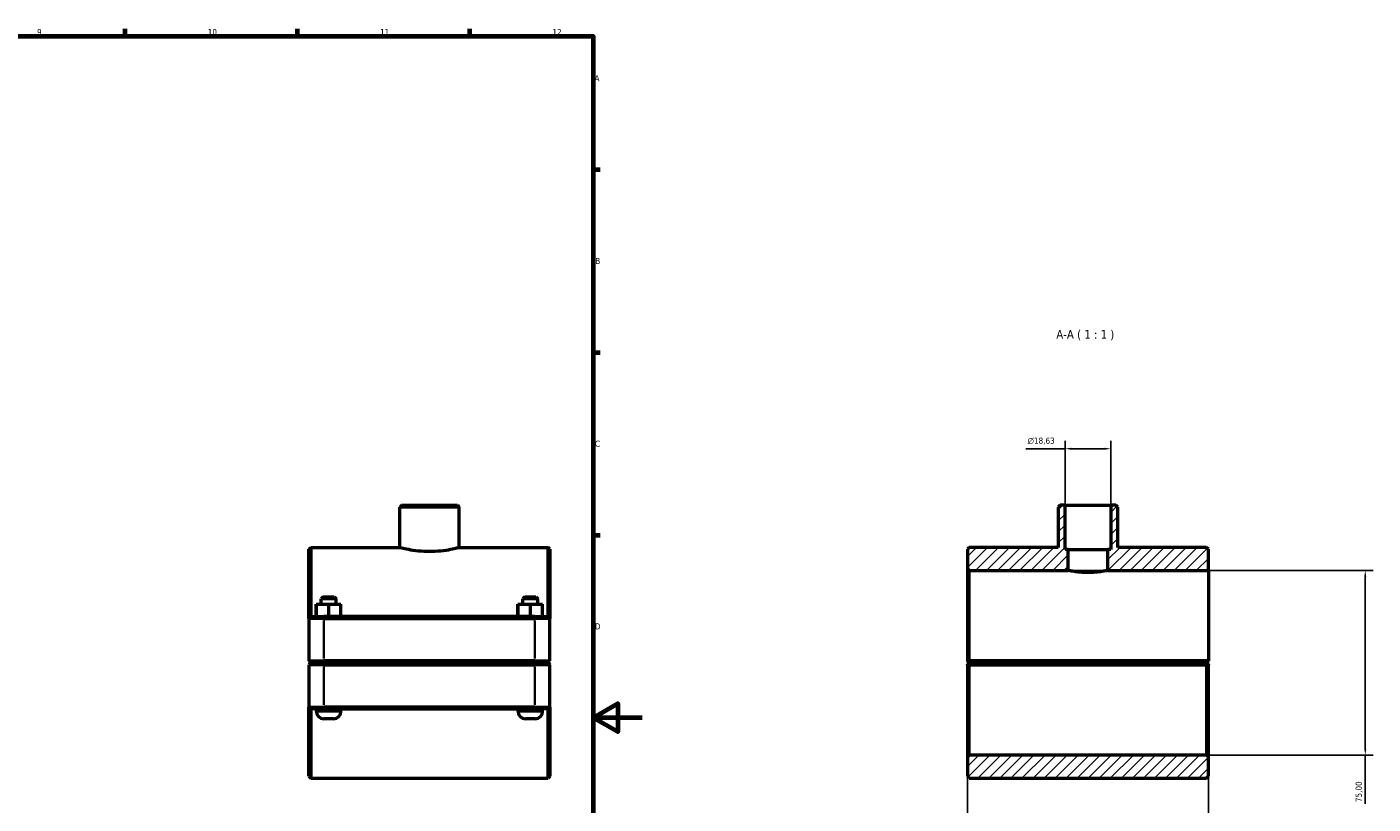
# Model space of a CAD drawing. Header units: millimetres. Extents: x 0 to 1138, y -16 to 1083.
# Tile 6 of 6: x 591 to 1138, y 262 to 578. Entities that reach past the tile are written whole.
import ezdxf

# ---------------------------------------------------------------- set-up
doc = ezdxf.new("R2010")
doc.units = ezdxf.units.MM
for name, color, linetype, lineweight in [('Border (ISO)', 7, 'Continuous', 70), ('Dimension (ISO)', 7, 'Continuous', 25), ('Hatch (ISO)', 7, 'Continuous', 18), ('Symbol (ISO)', 7, 'Continuous', 25), ('Visible (ISO)', 7, 'Continuous', 50), ('Visible Narrow (ISO)', 7, 'Continuous', 35)]:
    doc.layers.add(name, color=color, linetype=linetype, lineweight=lineweight)
doc.styles.add('Label Text (ISO)', font='tahoma.ttf')
doc.styles.add('Note Text (ISO)', font='tahoma.ttf')
doc.dimstyles.new('Default (ISO)', dxfattribs={"dimtxt": 2.5, "dimasz": 2.5, "dimexe": 3.175, "dimexo": 0, "dimgap": 0.762, "dimtad": 1, "dimrnd": 1e-08, "dimzin": 0, "dimtxsty": 'Note Text (ISO)', "dimcen": 0.09, "dimdle": 10, "dimclrd": 256, "dimclre": 256, "dimclrt": 232, "dimazin": 0, "dimtfac": 1.40208, "dimtmove": 0, "dimatfit": 3, "dimfxl": 1, "dimtolj": 1, "dimtzin": 0, "dimlwd": -1, "dimlwe": -1, "dimarcsym": 0})

# ---------------------------------------------------------------- blocks, each defined once
blk = doc.blocks.new('Borders Default Border')
at = {"layer": 'Border (ISO)'}
for p, q in [((630.75, 574), (630.75, 576.9)), ((700.83, 574), (700.83, 576.9)), ((770.92, 574), (770.92, 576.9)), ((821, 519.75), (823.9, 519.75)), ((821, 445.5), (823.9, 445.5)), ((821, 371.25), (823.9, 371.25))]:
    blk.add_line(p, q, dxfattribs=at)
at = {"layer": 'Border (ISO)', "flags": 128}
for points in [[(20, 20), (20, 574), (821, 574), (821, 20), (20, 20)], [(841, 297), (821, 297), (831, 302.77), (831, 291.23), (821, 297)]]:
    blk.add_lwpolyline(points, dxfattribs=at)
at = {"layer": 'Border (ISO)', "color": 232, "true_color": 0xca0064, "char_height": 2.5, "attachment_point": 7, "style": 'Note Text (ISO)'}
for s, insert in [('9', (594.88, 574.35)), ('10', (664.29, 574.35)), ('11', (734.37, 574.4)), ('12', (804.46, 574.4)), ('A', (821.59, 555.62)), ('B', (821.89, 481.37)), ('C', (821.73, 407.08)), ('D', (821.73, 332.88))]:
    blk.add_mtext(s, dxfattribs=dict(at, insert=insert))
blk = doc.blocks.new('*D7')
at = {"layer": 'Defpoints', "color": 0, "transparency": 16777216}
for p in [(1012.91, 406.33), (1012.91, 383.36), (1031.55, 383.36)]:
    blk.add_point(p, dxfattribs=at)
at = {"layer": 'Dimension (ISO)', "transparency": 16777216}
for p, q in [((1012.91, 406.33), (996.93, 406.33)), ((1012.91, 383.36), (1012.91, 409.5)), ((1029.05, 406.33), (1015.41, 406.33)), ((1031.55, 383.36), (1031.55, 409.5))]:
    blk.add_line(p, q, dxfattribs=at)
for points in [[(1015.41, 406.74), (1015.41, 405.91), (1012.91, 406.33)], [(1029.05, 406.74), (1029.05, 405.91), (1031.55, 406.33)]]:
    blk.add_solid(points, dxfattribs=at)
at = {"layer": 'Dimension (ISO)', "color": 232, "true_color": 0xca0064, "transparency": 16777216, "insert": (997.69, 410.85), "char_height": 2.5, "attachment_point": 1, "style": 'Note Text (ISO)'}
blk.add_mtext('\\A1;\\fAIGDT|b0|i0;\\H2.5000;\\ln\\fTahoma|b0|i0;\\H2.5000;18,63', dxfattribs=at)
blk = doc.blocks.new('*D8')
at = {"layer": 'Defpoints', "color": 0, "transparency": 16777216}
for p in [(973.23, 320.16), (1071.23, 320.16), (973.23, 156.42)]:
    blk.add_point(p, dxfattribs=at)
at = {"layer": 'Dimension (ISO)', "transparency": 16777216}
for p, q in [((973.23, 320.16), (973.23, 153.25)), ((1071.23, 320.16), (1071.23, 153.25)), ((1068.73, 156.42), (975.73, 156.42))]:
    blk.add_line(p, q, dxfattribs=at)
for points in [[(975.73, 156.84), (975.73, 156.01), (973.23, 156.42)], [(1068.73, 156.84), (1068.73, 156.01), (1071.23, 156.42)]]:
    blk.add_solid(points, dxfattribs=at)
at = {"layer": 'Dimension (ISO)', "color": 232, "true_color": 0xca0064, "transparency": 16777216, "insert": (990.08, 160.37), "char_height": 2.5, "attachment_point": 1, "style": 'Note Text (ISO)'}
blk.add_mtext('\\A1;98,00', dxfattribs=at)
blk = doc.blocks.new('*D9')
at = {"layer": 'Defpoints', "color": 0, "transparency": 16777216}
for p in [(1014.23, 356.86), (1070.48, 281.86), (1135.01, 281.86)]:
    blk.add_point(p, dxfattribs=at)
at = {"layer": 'Dimension (ISO)', "transparency": 16777216}
for p, q in [((1014.23, 356.86), (1138.18, 356.86)), ((1135.01, 354.36), (1135.01, 284.36)), ((1070.48, 281.86), (1138.18, 281.86)), ((1135.01, 281.86), (1135.01, 261.98))]:
    blk.add_line(p, q, dxfattribs=at)
for points in [[(1134.59, 354.36), (1135.42, 354.36), (1135.01, 356.86)], [(1134.59, 284.36), (1135.42, 284.36), (1135.01, 281.86)]]:
    blk.add_solid(points, dxfattribs=at)
at = {"layer": 'Dimension (ISO)', "color": 232, "true_color": 0xca0064, "transparency": 16777216, "insert": (1131.07, 262.74), "char_height": 2.5, "attachment_point": 1, "rotation": 90, "style": 'Note Text (ISO)'}
blk.add_mtext('\\A1;75,00', dxfattribs=at)

msp = doc.modelspace()

# ---------------------------------------------------------------- hatches: boundary and pattern name
at = {"layer": 'Hatch (ISO)'}
h = msp.add_hatch(dxfattribs=at)
h.set_pattern_fill('ANSI31', color=256, scale=25.4, style=0)
h.set_pattern_definition([(45, (0, 0), (-2.245064, 2.245064), [])])
h.paths.add_polyline_path([(1071.23, 273.24), (1071.23, 281.115), (1070.48, 281.865), (973.98, 281.865), (973.23, 281.115), (973.23, 273.24), (973.98, 272.49), (1070.48, 272.49)])
h.paths.add_polyline_path([(1010.87, 383.365), (1010.12, 382.615), (1010.12, 366.24), (973.98, 366.24), (973.23, 365.49), (973.23, 357.615), (973.98, 356.865), (1014.23, 356.865), (1014.23, 365.365), (1012.915, 365.365), (1012.915, 383.365)])
h.paths.add_polyline_path([(1034.34, 382.615), (1033.59, 383.365), (1031.546, 383.365), (1031.546, 365.365), (1030.23, 365.365), (1030.23, 356.865), (1071.23, 356.865), (1071.23, 365.49), (1070.48, 366.24), (1034.34, 366.24)])

# ---------------------------------------------------------------- linework, layer by layer
at = {"layer": 'Visible (ISO)'}
for p, q in [((743.104, 383.365), (742.354, 382.615)), ((743.104, 383.365), (765.824, 383.365)), ((765.824, 383.365), (766.574, 382.615)), ((1010.87, 383.365), (1010.12, 382.615)), ((1012.915, 383.365), (1010.87, 383.365)), ((1012.915, 365.365), (1012.915, 383.365)), ((1012.915, 383.365), (1031.546, 383.365)), ((1033.59, 383.365), (1031.546, 383.365)), ((1031.546, 383.365), (1031.546, 365.365)), ((1034.34, 382.615), (1033.59, 383.365)), ((742.354, 366.24), (742.354, 382.615)), ((766.574, 382.615), (742.354, 382.615)), ((766.574, 366.24), (766.574, 382.615)), ((1010.12, 382.615), (1010.12, 366.24)), ((1034.34, 366.24), (1034.34, 382.615)), ((705.464, 365.49), (706.214, 366.24)), ((705.464, 337.365), (705.464, 365.49)), ((706.214, 366.24), (706.214, 338.115)), ((706.214, 366.24), (742.354, 366.24)), ((766.574, 366.24), (802.714, 366.24)), ((802.714, 338.115), (802.714, 366.24)), ((803.464, 365.49), (802.714, 366.24)), ((803.464, 365.49), (803.464, 337.365)), ((973.98, 366.24), (973.23, 365.49)), ((973.23, 365.49), (973.23, 357.615)), ((1010.12, 366.24), (973.98, 366.24)), ((1014.23, 365.365), (1012.915, 365.365)), ((1014.23, 356.865), (1014.23, 365.365)), ((1014.23, 365.365), (1030.23, 365.365)), ((1031.546, 365.365), (1030.23, 365.365)), ((1030.23, 365.365), (1030.23, 356.865)), ((1070.48, 366.24), (1034.34, 366.24)), ((1071.23, 365.49), (1070.48, 366.24)), ((1071.23, 356.865), (1071.23, 365.49)), ((973.23, 357.615), (973.98, 356.865)), ((973.23, 357.615), (973.23, 320.165)), ((973.98, 356.865), (1014.23, 356.865)), ((973.98, 320.165), (973.98, 356.865)), ((1030.23, 356.865), (1071.23, 356.865)), ((1071.23, 356.865), (1071.23, 320.165)), ((711.214, 346.115), (710.464, 345.365)), ((716.464, 345.365), (710.464, 345.365)), ((710.464, 343.115), (710.464, 345.365)), ((711.214, 346.115), (715.714, 346.115)), ((715.714, 346.115), (716.464, 345.365)), ((716.464, 343.115), (716.464, 345.365)), ((793.214, 346.115), (792.464, 345.365)), ((798.464, 345.365), (792.464, 345.365)), ((792.464, 343.115), (792.464, 345.365)), ((793.214, 346.115), (797.714, 346.115)), ((797.714, 346.115), (798.464, 345.365)), ((798.464, 343.115), (798.464, 345.365)), ((708.448, 343.115), (708.479, 343.115)), ((708.448, 338.115), (708.448, 343.115)), ((708.479, 343.115), (713.495, 343.115)), ((708.479, 338.115), (708.479, 343.115)), ((713.495, 343.115), (718.479, 343.115)), ((713.495, 338.115), (713.495, 343.115)), ((718.479, 338.115), (718.479, 343.115)), ((790.448, 343.115), (790.479, 343.115)), ((790.448, 338.115), (790.448, 343.115)), ((790.479, 343.115), (795.495, 343.115)), ((790.479, 338.115), (790.479, 343.115)), ((795.495, 343.115), (800.479, 343.115)), ((795.495, 338.115), (795.495, 343.115)), ((800.479, 338.115), (800.479, 343.115)), ((706.214, 338.115), (705.464, 337.365)), ((711.564, 337.365), (705.464, 337.365)), ((705.464, 337.365), (705.464, 320.165)), ((706.214, 338.115), (711.564, 338.115)), ((797.364, 338.115), (711.564, 338.115)), ((711.564, 337.365), (797.364, 337.365)), ((797.364, 338.115), (802.714, 338.115)), ((803.464, 337.365), (797.364, 337.365)), ((802.714, 338.115), (803.464, 337.365)), ((803.464, 320.165), (803.464, 337.365)), ((706.214, 319.415), (705.464, 320.165)), ((705.464, 320.165), (711.564, 320.165)), ((706.214, 319.315), (705.464, 318.565)), ((711.564, 318.565), (705.464, 318.565)), ((705.464, 318.565), (705.464, 301.365)), ((711.564, 319.415), (706.214, 319.415)), ((706.214, 319.315), (711.564, 319.315)), ((708.464, 319.315), (708.464, 319.415)), ((797.364, 320.165), (711.564, 320.165)), ((711.564, 319.415), (797.364, 319.415)), ((797.364, 319.315), (711.564, 319.315)), ((711.564, 318.565), (797.364, 318.565)), ((718.464, 319.315), (718.464, 319.415)), ((790.464, 319.315), (790.464, 319.415)), ((797.364, 320.165), (803.464, 320.165)), ((802.714, 319.415), (797.364, 319.415)), ((797.364, 319.315), (802.714, 319.315)), ((803.464, 318.565), (797.364, 318.565)), ((800.464, 319.315), (800.464, 319.415)), ((802.714, 319.415), (803.464, 320.165)), ((802.714, 319.315), (803.464, 318.565)), ((803.464, 301.365), (803.464, 318.565)), ((973.23, 318.565), (973.23, 281.115)), ((973.98, 319.415), (973.606, 319.789)), ((973.606, 318.941), (973.98, 319.315)), ((1071.23, 320.165), (973.98, 320.165)), ((973.98, 319.415), (1070.48, 319.415)), ((1070.48, 319.315), (973.98, 319.315)), ((973.98, 281.865), (973.98, 318.565)), ((973.98, 318.565), (1070.48, 318.565)), ((976.23, 319.415), (976.23, 319.315)), ((986.23, 319.415), (986.23, 319.315)), ((1058.23, 319.415), (1058.23, 319.315)), ((1068.23, 319.415), (1068.23, 319.315)), ((1071.23, 320.165), (1070.48, 319.415)), ((1070.48, 319.315), (1070.854, 318.941)), ((1070.48, 318.565), (1070.48, 281.865)), ((1071.23, 320.165), (1071.23, 320.165)), ((1071.23, 281.115), (1071.23, 318.565)), ((705.464, 273.24), (705.464, 301.365)), ((705.464, 301.365), (711.564, 301.365)), ((706.214, 300.615), (705.464, 301.365)), ((797.364, 301.365), (711.564, 301.365)), ((797.364, 301.365), (803.464, 301.365)), ((802.714, 300.615), (803.464, 301.365)), ((803.464, 301.365), (803.464, 273.24)), ((706.214, 300.615), (706.214, 272.49)), ((711.564, 300.615), (706.214, 300.615)), ((708.464, 299.615), (708.464, 300.615)), ((715.464, 296.615), (711.464, 296.615)), ((711.564, 300.615), (797.364, 300.615)), ((718.464, 299.615), (718.464, 300.615)), ((790.464, 299.615), (790.464, 300.615)), ((797.464, 296.615), (793.464, 296.615)), ((802.714, 300.615), (797.364, 300.615)), ((800.464, 299.615), (800.464, 300.615)), ((802.714, 272.49), (802.714, 300.615)), ((973.98, 281.865), (973.23, 281.115)), ((973.23, 281.115), (973.23, 273.24)), ((1070.48, 281.865), (973.98, 281.865)), ((1071.23, 281.115), (1070.48, 281.865)), ((1071.23, 273.24), (1071.23, 281.115)), ((705.464, 273.24), (706.214, 272.49)), ((706.214, 272.49), (802.714, 272.49)), ((803.464, 273.24), (802.714, 272.49)), ((973.23, 273.24), (973.98, 272.49)), ((973.98, 272.49), (1070.48, 272.49)), ((1070.48, 272.49), (1071.23, 273.24))]:
    msp.add_line(p, q, dxfattribs=at)
for centre, start, end in [((711.464, 299.615), 180, 270), ((715.464, 299.615), 270, 0), ((793.464, 299.615), 180, 270), ((797.464, 299.615), 270, 0)]:
    msp.add_arc(centre, 3, start, end, dxfattribs=at)
for points, knots in [([(742.354, 366.24), (742.354, 366.24), (742.66, 366.158), (743.898, 365.861), (744.829, 365.65), (746.972, 365.252), (748.329, 365.038), (751.311, 364.734), (752.936, 364.649), (754.464, 364.649)], [5.5010639, 5.5010639, 5.5010639, 5.5010639, 5.9594492, 5.9594492, 6.4178345, 6.4178345, 6.8762932, 6.8762932, 7.3347519, 7.3347519, 7.3347519, 7.3347519]), ([(754.464, 364.649), (755.992, 364.649), (757.617, 364.734), (760.598, 365.038), (761.956, 365.252), (764.098, 365.65), (765.029, 365.861), (766.267, 366.158), (766.574, 366.24), (766.574, 366.24)], [0, 0, 0, 0, 0.4584587, 0.4584587, 0.9169174, 0.9169174, 1.3753027, 1.3753027, 1.833688, 1.833688, 1.833688, 1.833688]), ([(1022.23, 356.002), (1021.222, 356.002), (1020.15, 356.048), (1018.179, 356.212), (1017.282, 356.328), (1015.865, 356.544), (1015.25, 356.659), (1014.432, 356.82), (1014.23, 356.865), (1014.23, 356.865)], [0, 0, 0, 0, 0.3023625, 0.3023625, 0.6047251, 0.6047251, 0.9070655, 0.9070655, 1.209406, 1.209406, 1.209406, 1.209406]), ([(1030.23, 356.865), (1030.23, 356.865), (1030.028, 356.82), (1029.211, 356.659), (1028.596, 356.544), (1027.179, 356.328), (1026.281, 356.212), (1024.311, 356.048), (1023.238, 356.002), (1022.23, 356.002)], [3.6282181, 3.6282181, 3.6282181, 3.6282181, 3.9305586, 3.9305586, 4.232899, 4.232899, 4.5352616, 4.5352616, 4.8376241, 4.8376241, 4.8376241, 4.8376241])]:
    msp.add_open_spline(points, degree=3, knots=knots, dxfattribs=at)
for points in [[(973.606, 319.789), (973.419, 319.976), (973.23, 320.165)], [(973.23, 318.565), (973.419, 318.754), (973.606, 318.941)], [(1070.854, 318.941), (1071.041, 318.754), (1071.23, 318.565)]]:
    msp.add_open_spline(points, degree=2, dxfattribs=at)
for points, weights in [([(973.606, 319.789), (973.795, 319.978), (973.98, 320.165)], [1.00580163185, 1.00874236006, 1.01164078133]), ([(973.98, 318.565), (973.795, 318.752), (973.606, 318.941)], [1.01164078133, 1.00874236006, 1.00580163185]), ([(1070.854, 318.941), (1070.665, 318.752), (1070.48, 318.565)], [1.00580163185, 1.00874236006, 1.01164078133])]:
    msp.add_rational_spline(points, weights, degree=2, dxfattribs=at)
at = {"layer": 'Visible Narrow (ISO)'}
for p, q in [((711.564, 338.077), (711.564, 337.402)), ((711.564, 321.025), (711.564, 336.505)), ((797.364, 338.077), (797.364, 337.402)), ((797.364, 336.505), (797.364, 321.025)), ((711.564, 319.452), (711.564, 320.127)), ((711.564, 319.277), (711.564, 318.602)), ((711.564, 302.225), (711.564, 317.705)), ((797.364, 319.452), (797.364, 320.127)), ((797.364, 319.277), (797.364, 318.602)), ((797.364, 317.705), (797.364, 302.225)), ((711.564, 300.652), (711.564, 301.327)), ((797.364, 300.652), (797.364, 301.327)), ((708.525, 299.615), (718.402, 299.615)), ((790.525, 299.615), (800.402, 299.615))]:
    msp.add_line(p, q, dxfattribs=at)

# ---------------------------------------------------------------- block references
msp.add_blockref('Borders Default Border', (0, 0))

# ---------------------------------------------------------------- texts
at = {"layer": 'Symbol (ISO)', "insert": (1009.368, 450.427), "char_height": 3.5, "attachment_point": 7, "style": 'Label Text (ISO)'}
msp.add_mtext('A-A ( 1 : 1 )', dxfattribs=at)

# ---------------------------------------------------------------- dimensions: what is measured, and where the dimension line sits
at = {"layer": 'Dimension (ISO)'}
dim = msp.add_linear_dim(base=(1012.915, 406.328), p1=(1031.546, 383.365), p2=(1012.915, 383.365), angle=180, text='\\fAIGDT|b0|i0;\\H2.5000;\\ln\\fTahoma|b0|i0;\\H2.5000;<>', dimstyle='Default (ISO)', override={"dimdec": 2, "dimtp": 0, "dimtm": 0, "dimtdec": 2, "dimtofl": 0, "dimatfit": 2}, dxfattribs=at)
dim.commit()
dim.dimension.update_dxf_attribs({"geometry": '*D7', "text_midpoint": (1003.218, 406.328), "dimtype": 160})
dim = msp.add_linear_dim(base=(1135.006, 281.865), p1=(1014.23, 356.865), p2=(1070.48, 281.865), angle=270, dimstyle='Default (ISO)', override={"dimdec": 2, "dimtp": 0, "dimtm": 0, "dimtdec": 2, "dimtofl": 0, "dimatfit": 2}, dxfattribs=at)
dim.commit()
dim.dimension.update_dxf_attribs({"geometry": '*D9', "text_midpoint": (1135.006, 266.865), "dimtype": 160})
dim = msp.add_linear_dim(base=(973.23, 156.425), p1=(1071.23, 320.165), p2=(973.23, 320.165), dimstyle='Default (ISO)', override={"dimdec": 2, "dimtp": 0, "dimtm": 0, "dimtdec": 2, "dimtofl": 0, "dimatfit": 1}, dxfattribs=at)
dim.commit()
dim.dimension.update_dxf_attribs({"geometry": '*D8', "text_midpoint": (994.23, 156.425), "dimtype": 160})

doc.saveas('drawing.dxf')
